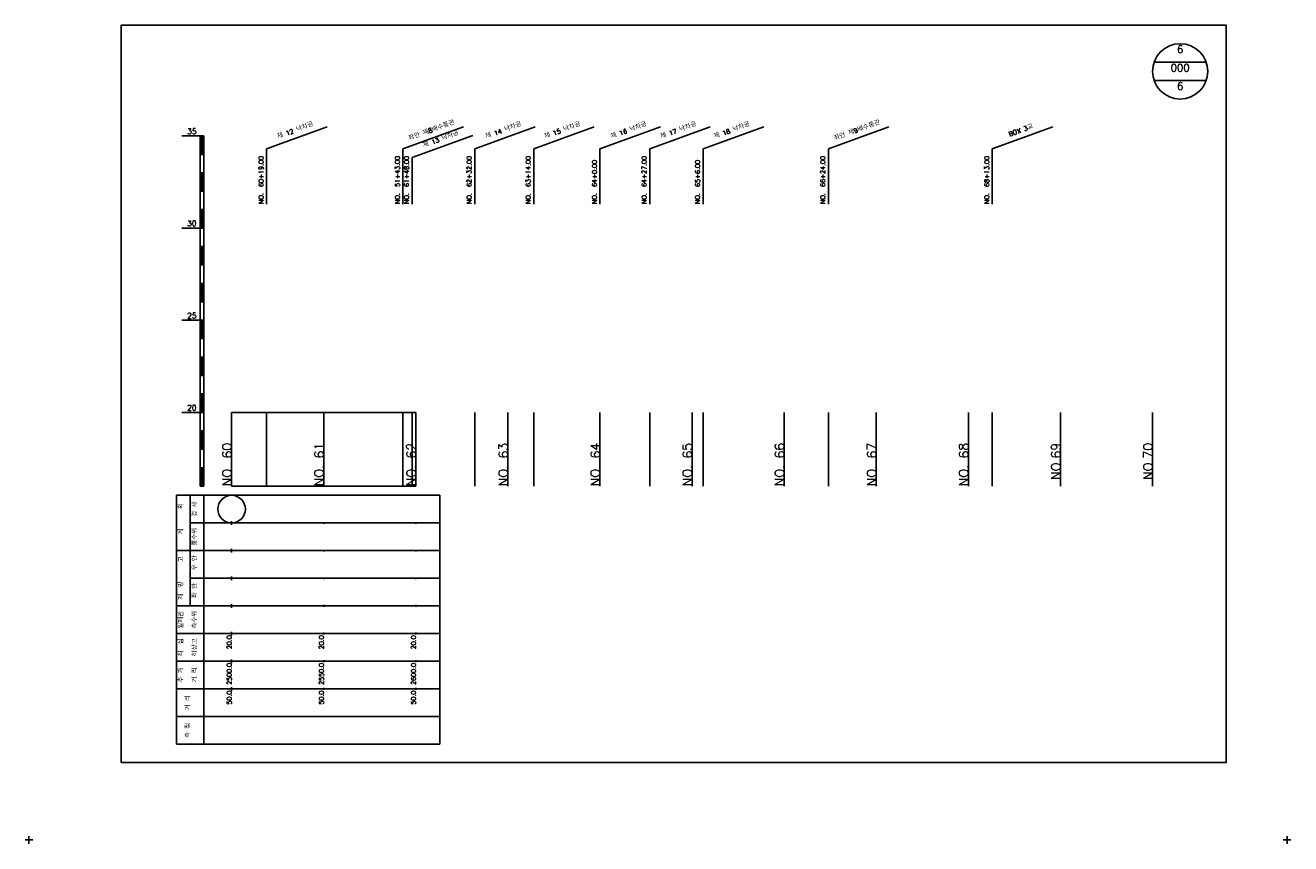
# Model space of a CAD drawing. Extents: x -2 to 685, y -2 to 3823.
# Tile 12 of 13: x -2 to 685, y 2896 to 3340. Entities that reach past the tile are written whole.
import ezdxf
from ezdxf.enums import TextEntityAlignment as Align

# ---------------------------------------------------------------- set-up
doc = ezdxf.new("R2010")
doc.units = 0
doc.header["$LTSCALE"] = 5
for name, color, linetype in [('BOX', 5, 'CONTINUOUS'), ('DT1', 3, 'CONTINUOUS'), ('DT2', 6, 'CONTINUOUS'), ('LT1', 4, 'CONTINUOUS'), ('ST1', 7, 'CONTINUOUS')]:
    doc.layers.add(name, color=color, linetype=linetype)
doc.styles.add('GHS', font='ROMANS.shx', dxfattribs={"bigfont": 'GHS.shx'})

msp = doc.modelspace()

# ---------------------------------------------------------------- linework, layer by layer
at = {"layer": 'BOX'}
msp.add_lwpolyline([(50, 2940), (650, 2940), (650, 3340), (50, 3340), (50, 2940)], dxfattribs=at)
at = {"layer": 'DT1'}
for p, q in [((110, 3113.51), (110, 3115.51)), ((160, 3114.01), (160, 3115.01)), ((210, 3114.01), (210, 3115.01)), ((260, 3114.01), (260, 3115.01)), ((310, 3114.01), (310, 3115.01)), ((360, 3114.01), (360, 3115.01)), ((410, 3114.01), (410, 3115.01)), ((460, 3114.01), (460, 3115.01)), ((510, 3114.01), (510, 3115.01)), ((560, 3114.01), (560, 3115.01)), ((610, 3114.01), (610, 3115.01))]:
    msp.add_line(p, q, dxfattribs=at)
at = {"layer": 'LT1', "linetype": 'CONTINUOUS'}
for p, q in [((129, 3273), (161.89, 3284.97)), ((203, 3273), (235.89, 3284.97)), ((242, 3273), (274.89, 3284.97)), ((274, 3273), (306.89, 3284.97)), ((310, 3273), (342.89, 3284.97)), ((337, 3273), (369.89, 3284.97)), ((366, 3273), (398.89, 3284.97)), ((434, 3273), (466.89, 3284.97)), ((523, 3273), (555.89, 3284.97)), ((208, 3268.2), (240.89, 3280.17)), ((129, 3243), (129, 3273)), ((203, 3243), (203, 3273)), ((242, 3243), (242, 3273)), ((274, 3243), (274, 3273)), ((310, 3243), (310, 3273)), ((337, 3243), (337, 3273)), ((366, 3243), (366, 3273)), ((434, 3243), (434, 3273)), ((523, 3243), (523, 3273)), ((208, 3243), (208, 3268.2))]:
    msp.add_line(p, q, dxfattribs=at)
at = {"layer": 'LT1'}
for p, q in [((83, 3280), (93, 3280)), ((93, 3090), (93, 3280)), ((93, 3280), (95, 3280)), ((93.5, 3279.8), (93.5, 3270.2)), ((94, 3279.8), (94, 3270.2)), ((94.5, 3279.8), (94.5, 3270.2)), ((95, 3090), (95, 3280)), ((93, 3270), (95, 3270)), ((93, 3260), (95, 3260)), ((93.5, 3259.8), (93.5, 3250.2)), ((94, 3259.8), (94, 3250.2)), ((94.5, 3259.8), (94.5, 3250.2)), ((93, 3250), (95, 3250)), ((93, 3240), (95, 3240)), ((93.5, 3239.8), (93.5, 3230.2)), ((94, 3239.8), (94, 3230.2)), ((94.5, 3239.8), (94.5, 3230.2)), ((83, 3230), (93, 3230)), ((93, 3230), (95, 3230)), ((93, 3220), (95, 3220)), ((93.5, 3219.8), (93.5, 3210.2)), ((94, 3219.8), (94, 3210.2)), ((94.5, 3219.8), (94.5, 3210.2)), ((93, 3210), (95, 3210)), ((93, 3200), (95, 3200)), ((93.5, 3199.8), (93.5, 3190.2)), ((94, 3199.8), (94, 3190.2)), ((94.5, 3199.8), (94.5, 3190.2)), ((93, 3190), (95, 3190)), ((83, 3180), (93, 3180)), ((93, 3180), (95, 3180)), ((93.5, 3179.8), (93.5, 3170.2)), ((94, 3179.8), (94, 3170.2)), ((94.5, 3179.8), (94.5, 3170.2)), ((93, 3170), (95, 3170)), ((93, 3160), (95, 3160)), ((93.5, 3159.8), (93.5, 3150.2)), ((94, 3159.8), (94, 3150.2)), ((94.5, 3159.8), (94.5, 3150.2)), ((93, 3150), (95, 3150)), ((93, 3140), (95, 3140)), ((93.5, 3139.8), (93.5, 3130.2)), ((94, 3139.8), (94, 3130.2)), ((94.5, 3139.8), (94.5, 3130.2)), ((83, 3130), (93, 3130)), ((93, 3130), (95, 3130)), ((110, 3090), (110, 3130)), ((129, 3090), (129, 3130)), ((160, 3090), (160, 3130)), ((203, 3090), (203, 3130)), ((208, 3090), (208, 3130)), ((210, 3090), (210, 3130)), ((242, 3090), (242, 3130)), ((260, 3090), (260, 3130)), ((274, 3090), (274, 3130)), ((310, 3090), (310, 3130)), ((337, 3090), (337, 3130)), ((360, 3090), (360, 3130)), ((366, 3090), (366, 3130)), ((410, 3090), (410, 3130)), ((434, 3090), (434, 3130)), ((460, 3090), (460, 3130)), ((510, 3090), (510, 3130)), ((523, 3090), (523, 3130)), ((560, 3090), (560, 3130)), ((610, 3090), (610, 3130)), ((93, 3120), (95, 3120)), ((93.5, 3119.8), (93.5, 3110.2)), ((94, 3119.8), (94, 3110.2)), ((94.5, 3119.8), (94.5, 3110.2)), ((93, 3110), (95, 3110)), ((93, 3100), (95, 3100)), ((93.5, 3099.8), (93.5, 3090.2)), ((94, 3099.8), (94, 3090.2)), ((94.5, 3099.8), (94.5, 3090.2)), ((93, 3090), (95, 3090)), ((110, 3090), (210, 3090)), ((110, 3069), (110, 3071)), ((160, 3069.5), (160, 3070.5)), ((210, 3069.5), (210, 3070.5)), ((110, 3054), (110, 3056)), ((160, 3054.5), (160, 3055.5)), ((210, 3054.5), (210, 3055.5)), ((110, 3039), (110, 3041)), ((160, 3039.5), (160, 3040.5)), ((210, 3039.5), (210, 3040.5)), ((110, 3024), (110, 3026)), ((160, 3024.5), (160, 3025.5)), ((210, 3024.5), (210, 3025.5)), ((110, 3009), (110, 3011)), ((160, 3009.5), (160, 3010.5)), ((210, 3009.5), (210, 3010.5)), ((110, 2994), (110, 2996)), ((160, 2994.5), (160, 2995.5)), ((210, 2994.5), (210, 2995.5)), ((110, 2979), (110, 2981)), ((160, 2979.5), (160, 2980.5)), ((210, 2979.5), (210, 2980.5))]:
    msp.add_line(p, q, dxfattribs=at)
msp.add_lwpolyline([(110, 3130), (160, 3130), (210, 3130)], dxfattribs=at)
at = {"layer": 'ST1', "linetype": 'CONTINUOUS'}
for p, q in [((639.14, 3320), (610.86, 3320)), ((639.14, 3310), (610.86, 3310))]:
    msp.add_line(p, q, dxfattribs=at)
at = {"layer": 'ST1'}
for p, q in [((80, 3085), (223, 3085)), ((80, 2950), (80, 3085)), ((87.5, 3055), (87.5, 3085)), ((95, 2950), (95, 3085)), ((223, 2950), (223, 3085)), ((87.5, 3070), (223, 3070)), ((80, 3055), (223, 3055)), ((87.5, 3025), (87.5, 3055)), ((87.5, 3040), (223, 3040)), ((80, 3025), (223, 3025)), ((80, 3010), (223, 3010)), ((80, 2995), (223, 2995)), ((80, 2980), (223, 2980)), ((80, 2965), (223, 2965)), ((80, 2950), (223, 2950)), ((0, 2896), (0, 2900)), ((683, 2896), (683, 2900)), ((-2, 2898), (2, 2898)), ((681, 2898), (685, 2898))]:
    msp.add_line(p, q, dxfattribs=at)
at = {"layer": 'ST1', "linetype": 'CONTINUOUS'}
for centre, radius in [((625, 3315), 15), ((110, 3077.5), 7.5)]:
    msp.add_circle(centre, radius, dxfattribs=at)

# ---------------------------------------------------------------- texts
at = {"layer": 'DT1', "style": 'GHS'}
for s, p in [('35', (91, 3281)), ('30', (91, 3231)), ('25', (91, 3181)), ('20', (91, 3131))]:
    msp.add_text(s, height=3, dxfattribs=at).set_placement(p, align=Align.RIGHT)
at = {"layer": 'DT1', "linetype": 'CONTINUOUS', "style": 'GHS'}
for s, rotation, p in [('제 12 낙차공', 20, (145, 3281.99)), ('좌안 제8배수통관', 20, (219, 3281.99)), ('제 14 낙차공', 20, (258, 3281.99)), ('제 15 낙차공', 20, (290, 3281.99)), ('제 16 낙차공', 20, (326, 3281.99)), ('제 17 낙차공', 20, (353, 3281.99)), ('제 18 낙차공', 20, (382, 3281.99)), ('좌안 제9배수통관', 20, (450, 3281.99)), ('BOX 3교', 20, (539, 3281.99)), ('제 13 낙차공', 20, (224, 3277.19)), ('  획', 90, (83.75, 3077.5)), ('경 사', 90, (91.25, 3077.5)), ('   계', 90, (83.75, 3062.5)), ('홍수위', 90, (91.25, 3062.5)), (' 우 안', 90, (91.25, 3047.5)), ('   고', 90, (83.75, 3047.5)), (' 제  방', 90, (83.75, 3032.5)), (' 좌 안', 90, (91.25, 3032.5)), ('일제관', 90, (83.75, 3017.5)), ('측수위', 90, (91.25, 3017.5)), ('최  심', 90, (83.75, 3002.5)), ('하상고', 90, (91.25, 3002.5)), ('추 가', 90, (83.75, 2987.5)), ('거 리', 90, (91.25, 2987.5)), ('거 리', 90, (87.5, 2972.5)), ('측 점', 90, (87.5, 2957.5))]:
    msp.add_text(s, height=2.5, rotation=rotation, dxfattribs=at).set_placement(p, align=Align.CENTER)
for s, p in [('NO.  60+19.00', (127.25, 3243.12)), ('NO.  51+43.00', (201.25, 3243.12)), ('NO.  61+48.00', (206.25, 3243.12)), ('NO.  62+32.00', (240.25, 3243.12)), ('NO.  63+14.00', (272.25, 3243.12)), ('NO.  64+27.00', (335.25, 3243.12)), ('NO.  66+24.00', (432.25, 3243.12)), ('NO.  68+13.00', (521.25, 3243.12)), ('NO.  64+0.00', (308.25, 3243.12)), ('NO.  65+6.00', (364.25, 3243.12))]:
    msp.add_text(s, height=2.5, rotation=90, dxfattribs=at).set_placement(p)
at = {"layer": 'DT1', "style": 'GHS'}
for s, height, p in [('NO. 60', 5, (110, 3113.51)), ('NO. 61', 5, (160, 3113.51)), ('NO. 62', 5, (210, 3113.51)), ('NO. 63', 5, (260, 3113.51)), ('NO. 64', 5, (310, 3113.51)), ('NO. 65', 5, (360, 3113.51)), ('NO. 66', 5, (410, 3113.51)), ('NO. 67', 5, (460, 3113.51)), ('NO. 68', 5, (510, 3113.51)), ('NO.69', 5, (560, 3113.51)), ('NO.70', 5, (610, 3113.51)), (' 20.0', 2.5, (110, 3009)), (' 20.0', 2.5, (160, 3009)), (' 20.0', 2.5, (210, 3009)), ('  2500.0', 2.5, (110, 2994)), ('  2550.0', 2.5, (160, 2994)), ('  2600.0', 2.5, (210, 2994)), ('  50.0', 2.5, (110, 2979)), ('  50.0', 2.5, (160, 2979)), ('  50.0', 2.5, (210, 2979))]:
    msp.add_text(s, height=height, rotation=90, dxfattribs=at).set_placement(p, align=Align.RIGHT)
at = {"layer": 'DT2', "linetype": 'CONTINUOUS', "style": 'GHS'}
for s, p in [('6', (625, 3325)), ('000', (625, 3315)), ('6', (625, 3305))]:
    msp.add_text(s, height=4, dxfattribs=at).set_placement(p, align=Align.CENTER)

doc.saveas('drawing.dxf')
